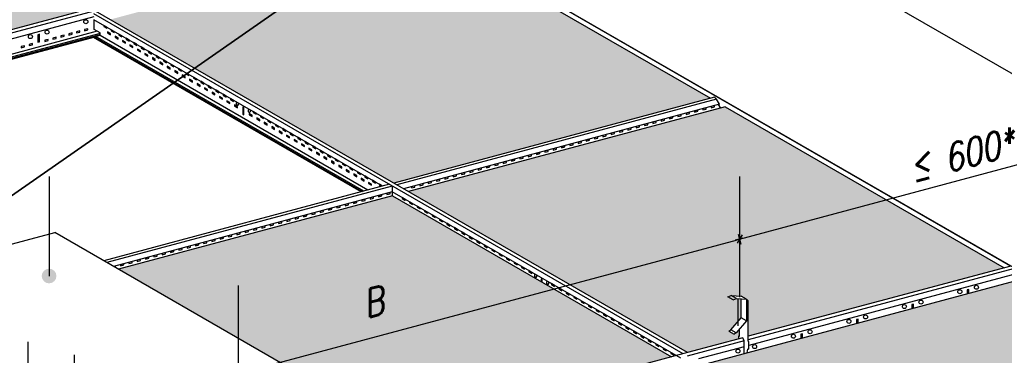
# Model space of a CAD drawing. Header units: millimetres. Extents: x -94648 to 68781, y -29623 to 11990.
# Tile 176 of 181: x 32053 to 32396, y -15122 to -15005. Entities that reach past the tile are written whole.
import ezdxf

# ---------------------------------------------------------------- set-up
doc = ezdxf.new("R2010")
doc.units = ezdxf.units.MM
doc.linetypes.add('BUD', pattern=[0])
for name, color, linetype in [('Dimensions', 1, 'Continuous'), ('Hangers', 6, 'Continuous'), ('HATCH', 204, 'Continuous'), ('Lamps', 103, 'Continuous'), ('Profiles', 200, 'Continuous'), ('Tiles', 7, 'Continuous'), ('Trulok', 151, 'Continuous'), ('Wall', 2, 'Continuous')]:
    doc.layers.add(name, color=color, linetype=linetype)
doc.layers.add('K2', color=35, linetype='Continuous', lineweight=35)
doc.styles.add('wymiarowanie', font='simplex.shx', dxfattribs={"width": 0.8, "oblique": 15})
doc.dimstyles.new('Wymiar-100x4', dxfattribs={"dimscale": 2, "dimtxt": 50, "dimasz": 2, "dimexe": 5, "dimexo": 8, "dimgap": 16, "dimtad": 1, "dimdec": 3, "dimzin": 9, "dimdsep": 46, "dimtxsty": 'wymiarowanie', "dimblk1": 'MAR-STRZ', "dimblk2": 'MAR-STRZ', "dimsah": 1, "dimcen": 160, "dimse1": 1, "dimse2": 1, "dimclrd": 256, "dimclre": 256, "dimclrt": 256, "dimadec": 0, "dimazin": 0, "dimtfac": 0.01, "dimtdec": 3, "dimtix": 1, "dimtmove": 2, "dimatfit": 3, "dimldrblk": 'MAR-STRZ', "dimfxl": 5, "dimtolj": 1, "dimtzin": 0, "dimarcsym": 0})

# ---------------------------------------------------------------- blocks, each defined once
blk = doc.blocks.new('MAR-STRZ')
at = {"color": 10}
blk.add_line((1.5, 1.5), (-1.5, -1.5), dxfattribs=at)
for p, q in [((1.4, 0), (-1.4, 0)), ((0, 2.3), (0, -2.3))]:
    blk.add_line(p, q)
blk = doc.blocks.new('*D96')
at = {"layer": 'Defpoints', "color": 0, "transparency": 16777216}
for p in [(2898.8, 1901.2), (2898.8, 1901.2), (1739.7, 1590.6)]:
    blk.add_point(p, dxfattribs=at)
at = {"layer": 'Dimensions', "lineweight": -2, "transparency": 16777216}
blk.add_line((1743.6, 1591.7), (2894.9, 1900.2), dxfattribs=at)
at = {"layer": 'Dimensions', "lineweight": -2, "transparency": 16777216, "xscale": 4, "yscale": 4, "zscale": 4}
for p, rotation in [((2898.8, 1901.2), 15.00000000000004), ((1739.7, 1590.6), 195)]:
    blk.add_blockref('MAR-STRZ', p, dxfattribs=dict(at, rotation=rotation))
at = {"layer": 'Dimensions', "transparency": 16777216, "insert": (2259.7, 1791.1), "char_height": 48, "attachment_point": 5, "rotation": 15, "style": 'wymiarowanie'}
blk.add_mtext('\\A1;B', dxfattribs=at)
blk = doc.blocks.new('*D84')
at = {"layer": 'Defpoints', "color": 0, "transparency": 16777216}
for p in [(3938, 1301.2), (3938, 1301.2), (2778.9, 990.6)]:
    blk.add_point(p, dxfattribs=at)
at = {"layer": 'Dimensions', "lineweight": -2, "transparency": 16777216}
blk.add_line((2782.8, 991.7), (3934.2, 1300.2), dxfattribs=at)
at = {"layer": 'Dimensions', "lineweight": -2, "transparency": 16777216, "xscale": 4, "yscale": 4, "zscale": 4}
for p, rotation in [((3938, 1301.2), 15.00000000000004), ((2778.9, 990.6), 195)]:
    blk.add_blockref('MAR-STRZ', p, dxfattribs=dict(at, rotation=rotation))
at = {"layer": 'Dimensions', "transparency": 16777216, "insert": (3298.9, 1191.1), "char_height": 48, "attachment_point": 5, "rotation": 15, "style": 'wymiarowanie'}
blk.add_mtext('\\A1;B', dxfattribs=at)
blk = doc.blocks.new('*D85')
at = {"layer": 'Defpoints', "color": 0, "transparency": 16777216}
for p in [(4437.6, 1435.1), (4441.3, 1421), (3938, 1301.2)]:
    blk.add_point(p, dxfattribs=at)
at = {"layer": 'Dimensions', "lineweight": -2, "transparency": 16777216}
for p, q in [((3938, 1301.2), (4437.6, 1435.1)), ((4441.4, 1436.1), (4445.3, 1437.1)), ((3934.2, 1300.2), (3930.3, 1299.1))]:
    blk.add_line(p, q, dxfattribs=at)
at = {"layer": 'Dimensions', "lineweight": -2, "transparency": 16777216, "xscale": 4, "yscale": 4, "zscale": 4}
for p, rotation in [((4437.6, 1435.1), 194.9999999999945), ((3938, 1301.2), 14.99999999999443)]:
    blk.add_blockref('MAR-STRZ', p, dxfattribs=dict(at, rotation=rotation))
at = {"layer": 'Dimensions', "transparency": 16777216, "insert": (4324.1, 1448.1), "char_height": 48, "attachment_point": 5, "rotation": 15, "style": 'wymiarowanie'}
blk.add_mtext('\\A1;≤ 600*', dxfattribs=at)
blk = doc.blocks.new('A$C2C6327D5')
at = {"layer": 'Hangers', "ltscale": 100}
h = blk.add_hatch(color=256, dxfattribs=at)
edge = h.paths.add_edge_path()
edge.add_arc((2735.2816, 1236.8803), 12.8, -180, 180, ccw=False)
at = {"layer": 'HATCH'}
for points in [[(2780.0906, 1695.9634), (2294.1912, 1976.4975), (1742.4365, 1828.6553), (2228.3359, 1548.1212)], [(3393.362, 1831.789), (2841.6073, 1683.9467), (3335.5557, 1398.7655), (3887.3104, 1546.6077)], [(3952.8775, 1131.7497), (3952.8775, 1193.7634), (3949.8303, 1195.5227), (3949.8303, 1196.401), (3940.6845, 1201.6813), (3923.2015, 1203.0302), (3932.3472, 1197.7499), (3940.6845, 1197.1066), (3940.6845, 1164.0739), (3922.7619, 1142.9319), (3919.061, 1140.7951), (3928.2067, 1135.5148), (3931.9077, 1137.6516), (3937.9549, 1144.7851), (3937.9549, 1131.8421), (3936.7042, 1132.5642), (3936.7042, 1127.4161), (3847.1219, 1103.4126), (3361.2225, 1383.9467), (3912.9772, 1531.789), (4398.8766, 1251.2548)], [(3333.4217, 1376.4975), (2856.308, 1248.6553), (3247.5664, 1022.7622), (3267.5664, 988.1212), (3267.5664, 948.1212), (3819.3211, 1095.9634)], [(4926.5409, 946.6077), (4432.5924, 1231.789), (3880.8377, 1083.9467), (4374.7862, 798.7655)]]:
    blk.add_hatch(color=256, dxfattribs=at).paths.add_polyline_path(points)
at = {"layer": 'Hangers', "ltscale": 100}
for p, q in [((2735.2816, 1410.3101), (2735.2816, 1236.8803)), ((3064.3713, 1220.3101), (3064.3713, 1046.8803)), ((3926.808, 1195.5554), (3917.6622, 1200.8357)), ((3932.3472, 1197.7499), (3923.2015, 1203.0302)), ((3949.8303, 1196.401), (3940.6845, 1201.6813)), ((3935.2661, 1150.1259), (3935.2661, 1197.5247)), ((3949.8303, 1158.7936), (3940.6845, 1164.0739)), ((3936.7042, 1127.4161), (3936.7042, 1132.5642)), ((3936.7042, 1132.5642), (3937.9549, 1131.8421)), ((3937.9549, 1131.8421), (3937.9549, 1144.7851)), ((2698.0009, 1122.1415), (2698.0009, 948.7116))]:
    blk.add_line(p, q, dxfattribs=at)
at = {"layer": 'Hangers'}
for p, q in [((3938.0384, 1410.3452), (3938.0384, 1199.7235)), ((3919.061, 1140.7951), (3928.2067, 1135.5148)), ((3931.9077, 1137.6516), (3922.7619, 1142.9319)), ((3946.0069, 1123.7126), (3943.4089, 1129.2126)), ((3946.0069, 1109.4153), (3946.0069, 1123.7126)), ((3946.0069, 1101.4088), (3946.0069, 1123.7126)), ((2778.9274, 1099.7623), (2778.9274, 889.1406))]:
    blk.add_line(p, q, dxfattribs=at)
at = {"layer": 'Hangers', "ltscale": 100, "flags": 128}
for points in [[(3917.6622, 1200.8357), (3923.2015, 1203.0302), (3940.6845, 1201.6813)], [(3919.061, 1140.7951), (3922.7619, 1142.9319), (3940.6845, 1164.0739), (3940.6845, 1197.1066)], [(3926.808, 1195.5554), (3932.3472, 1197.7499), (3949.8303, 1196.401), (3949.8303, 1158.7936), (3931.9077, 1137.6516), (3928.2067, 1135.5148)], [(3950.8682, 1102.7113), (3952.451, 1110.2254), (3953.858, 1109.4131), (3953.858, 1122.6605), (3952.8775, 1123.2266), (3952.8775, 1193.7634), (3949.8303, 1195.5227)]]:
    blk.add_lwpolyline(points, dxfattribs=at)
at = {"layer": 'Lamps'}
for p in [(2185.7162, 1162.8297), (3247.5664, 1022.7622)]:
    blk.add_line(p, (2745.2717, 1312.7622), dxfattribs=at)
at = {"layer": 'Profiles'}
for p, q in [((5569.3965, 584.9456), (2875.4792, 2140.2794)), ((4409.6213, 1254.1338), (3371.6218, 1853.4231))]:
    blk.add_line(p, q, dxfattribs=at)
at = {"layer": 'Tiles'}
for p, q in [((3393.362, 1831.789), (3887.3104, 1546.6077)), ((3912.9772, 1531.789), (3361.2225, 1383.9467)), ((3912.9772, 1531.789), (4398.8766, 1251.2548)), ((3333.4217, 1376.4975), (2856.308, 1248.6553)), ((3333.4217, 1376.4975), (3819.3211, 1095.9634)), ((4432.5924, 1231.789), (3880.8377, 1083.9467))]:
    blk.add_line(p, q, dxfattribs=at)
at = {"layer": 'Trulok'}
for p, q in [((2904.1784, 1729.2126), (1754.536, 1421.1669)), ((2906.7764, 1723.7126), (1754.536, 1414.9707)), ((3847.1219, 1103.4126), (2816.4045, 1698.4975)), ((2813.5068, 1688.7211), (2247.4962, 1537.059)), ((3839.4921, 1101.3682), (2813.5068, 1693.7211)), ((3316.0957, 1393.5512), (2813.5068, 1683.7211)), ((2813.8065, 1666.4975), (2813.8065, 1683.548)), ((2813.8065, 1666.4975), (2813.8065, 1683.548)), ((2824.1988, 1660.4975), (2813.8065, 1666.4975)), ((2819.13, 1663.424), (2279.2055, 1518.7516)), ((2824.1988, 1659.6937), (2285.2252, 1515.2761)), ((2824.1988, 1657.4975), (2287.8232, 1513.7761)), ((2812.6077, 1652.8917), (2289.5978, 1512.7516)), ((2718.6628, 1658.3603), (2715.765, 1657.5838)), ((2715.765, 1657.5838), (2715.765, 1644.5838)), ((2718.6628, 1645.3603), (2718.6628, 1658.3603)), ((2812.6077, 1654.3917), (2815.5054, 1655.1682)), ((2812.6077, 1654.3917), (3280.7846, 1384.0896)), ((2812.6077, 1652.8917), (2812.6077, 1654.3917)), ((3279.0101, 1383.6141), (2812.6077, 1652.8917)), ((3283.6824, 1384.8661), (2815.5054, 1655.1682)), ((2824.1988, 1655.9975), (2817.28, 1654.1436)), ((2824.1988, 1655.9975), (2824.1988, 1660.4975)), ((3290.6012, 1386.72), (2824.1988, 1655.9975)), ((2715.765, 1644.5838), (2718.6628, 1645.3603)), ((3894.4371, 1548.5173), (3335.5557, 1398.7655)), ((3897.6846, 1544.9952), (3340.7518, 1395.7655)), ((3897.6846, 1544.9952), (3894.4371, 1548.5173)), ((3902.956, 1536.4076), (3897.6846, 1544.9952)), ((3902.956, 1536.4076), (3352.582, 1388.9353)), ((3905.3337, 1529.7409), (3901.4835, 1536.0131)), ((3327.9259, 1396.7211), (2830.6412, 1263.474)), ((3333.122, 1393.7211), (2835.8374, 1260.474)), ((3316.0957, 1393.5512), (3308.0467, 1398.1983)), ((3333.122, 1393.7211), (3333.122, 1383.7211)), ((3333.122, 1383.7211), (2847.6675, 1253.6439)), ((3835.711, 1093.5512), (3333.122, 1383.7211)), ((3333.4217, 1376.4975), (3333.4217, 1383.548)), ((4410.0829, 1254.2575), (3952.8775, 1131.7497)), ((4414.6642, 1249.2889), (3952.8775, 1125.5536)), ((4419.9356, 1240.7014), (3953.858, 1115.8163)), ((4337.4487, 1213.6517), (4334.551, 1212.8752)), ((4334.551, 1212.8752), (4334.551, 1205.5188)), ((4337.4487, 1206.2953), (4337.4487, 1213.6517)), ((4240.8562, 1187.7698), (4237.9584, 1186.9933)), ((4237.9584, 1186.9933), (4237.9584, 1179.6369)), ((4240.8562, 1180.4134), (4240.8562, 1187.7698)), ((4144.2636, 1161.8879), (4141.3658, 1161.1114)), ((4141.3658, 1161.1114), (4141.3658, 1153.755)), ((4144.2636, 1154.5315), (4144.2636, 1161.8879)), ((4047.671, 1136.006), (4044.7732, 1135.2295)), ((4044.7732, 1135.2295), (4044.7732, 1127.8731)), ((4047.671, 1128.6496), (4047.671, 1136.006)), ((3946.0069, 1123.7126), (3846.8222, 1097.1361)), ((3943.4089, 1129.2126), (3847.1219, 1103.4126)), ((3847.1219, 1103.4126), (2793.7665, 821.1669)), ((3946.0069, 1113.7126), (3866.2821, 1092.3504))]:
    blk.add_line(p, q, dxfattribs=at)
for points in [[(2789.1064, 1664.2356), (2783.3108, 1662.6827), (2783.3108, 1660.6827), (2789.1064, 1662.2356), (2789.1064, 1664.2356)], [(2802.9053, 1667.933), (2797.1097, 1666.3801), (2797.1097, 1664.3801), (2802.9053, 1665.933), (2802.9053, 1667.933)], [(2835.8901, 1668.7475), (2835.8901, 1670.7475), (2830.694, 1673.7475), (2830.694, 1671.7475), (2835.8901, 1668.7475)], [(2848.8805, 1661.2475), (2848.8805, 1663.2475), (2843.6843, 1666.2475), (2843.6843, 1664.2475), (2848.8805, 1661.2475)], [(2733.9106, 1649.4459), (2728.115, 1647.893), (2728.115, 1645.893), (2733.9106, 1647.4459), (2733.9106, 1649.4459)], [(2747.7095, 1653.1433), (2741.914, 1651.5904), (2741.914, 1649.5904), (2747.7095, 1651.1433), (2747.7095, 1653.1433)], [(2761.5085, 1656.8407), (2755.7129, 1655.2878), (2755.7129, 1653.2878), (2761.5085, 1654.8407), (2761.5085, 1656.8407)], [(2775.3074, 1660.5382), (2769.5119, 1658.9852), (2769.5119, 1656.9852), (2775.3074, 1658.5382), (2775.3074, 1660.5382)], [(2842.3853, 1657.4975), (2842.3853, 1659.4975), (2837.1891, 1662.4975), (2837.1891, 1660.4975), (2842.3853, 1657.4975)], [(2855.3757, 1649.9975), (2855.3757, 1651.9975), (2850.1795, 1654.9975), (2850.1795, 1652.9975), (2855.3757, 1649.9975)], [(2861.8709, 1653.7475), (2861.8709, 1655.7475), (2856.6747, 1658.7475), (2856.6747, 1656.7475), (2861.8709, 1653.7475)], [(2868.3661, 1642.4975), (2868.3661, 1644.4975), (2863.1699, 1647.4975), (2863.1699, 1645.4975), (2868.3661, 1642.4975)], [(2874.8613, 1646.2475), (2874.8613, 1648.2475), (2869.6651, 1651.2475), (2869.6651, 1649.2475), (2874.8613, 1646.2475)], [(2692.5138, 1638.3537), (2686.7182, 1636.8008), (2686.7182, 1634.8008), (2692.5138, 1636.3537), (2692.5138, 1638.3537)], [(2706.3127, 1642.0511), (2700.5172, 1640.4982), (2700.5172, 1638.4982), (2706.3127, 1640.0511), (2706.3127, 1642.0511)], [(2881.3564, 1634.9975), (2881.3564, 1636.9975), (2876.1603, 1639.9975), (2876.1603, 1637.9975), (2881.3564, 1634.9975)], [(2887.8516, 1638.7475), (2887.8516, 1640.7475), (2882.6555, 1643.7475), (2882.6555, 1641.7475), (2887.8516, 1638.7475)], [(2894.3468, 1627.4975), (2894.3468, 1629.4975), (2889.1507, 1632.4975), (2889.1507, 1630.4975), (2894.3468, 1627.4975)], [(2900.842, 1631.2475), (2900.842, 1633.2475), (2895.6459, 1636.2475), (2895.6459, 1634.2475), (2900.842, 1631.2475)], [(2907.3372, 1619.9975), (2907.3372, 1621.9975), (2902.1411, 1624.9975), (2902.1411, 1622.9975), (2907.3372, 1619.9975)], [(2913.8324, 1623.7475), (2913.8324, 1625.7475), (2908.6362, 1628.7475), (2908.6362, 1626.7475), (2913.8324, 1623.7475)], [(2920.3276, 1612.4975), (2920.3276, 1614.4975), (2915.1314, 1617.4975), (2915.1314, 1615.4975), (2920.3276, 1612.4975)], [(2926.8228, 1616.2475), (2926.8228, 1618.2475), (2921.6266, 1621.2475), (2921.6266, 1619.2475), (2926.8228, 1616.2475)], [(2939.8132, 1608.7475), (2939.8132, 1610.7475), (2934.617, 1613.7475), (2934.617, 1611.7475), (2939.8132, 1608.7475)], [(2933.318, 1604.9975), (2933.318, 1606.9975), (2928.1218, 1609.9975), (2928.1218, 1607.9975), (2933.318, 1604.9975)], [(2946.3084, 1597.4975), (2946.3084, 1599.4975), (2941.1122, 1602.4975), (2941.1122, 1600.4975), (2946.3084, 1597.4975)], [(2952.8035, 1601.2475), (2952.8035, 1603.2475), (2947.6074, 1606.2475), (2947.6074, 1604.2475), (2952.8035, 1601.2475)], [(2959.2987, 1589.9975), (2959.2987, 1591.9975), (2954.1026, 1594.9975), (2954.1026, 1592.9975), (2959.2987, 1589.9975)], [(2965.7939, 1593.7475), (2965.7939, 1595.7475), (2960.5978, 1598.7475), (2960.5978, 1596.7475), (2965.7939, 1593.7475)], [(2972.2891, 1582.4975), (2972.2891, 1584.4975), (2967.093, 1587.4975), (2967.093, 1585.4975), (2972.2891, 1582.4975)], [(2978.7843, 1586.2475), (2978.7843, 1588.2475), (2973.5882, 1591.2475), (2973.5882, 1589.2475), (2978.7843, 1586.2475)], [(2985.2795, 1574.9975), (2985.2795, 1576.9975), (2980.0833, 1579.9975), (2980.0833, 1577.9975), (2985.2795, 1574.9975)], [(2991.7747, 1578.7475), (2991.7747, 1580.7475), (2986.5785, 1583.7475), (2986.5785, 1581.7475), (2991.7747, 1578.7475)], [(2998.2699, 1567.4975), (2998.2699, 1569.4975), (2993.0737, 1572.4975), (2993.0737, 1570.4975), (2998.2699, 1567.4975)], [(3004.7651, 1571.2475), (3004.7651, 1573.2475), (2999.5689, 1576.2475), (2999.5689, 1574.2475), (3004.7651, 1571.2475)], [(3011.2603, 1559.9975), (3011.2603, 1561.9975), (3006.0641, 1564.9975), (3006.0641, 1562.9975), (3011.2603, 1559.9975)], [(3017.7554, 1563.7475), (3017.7554, 1565.7475), (3012.5593, 1568.7475), (3012.5593, 1566.7475), (3017.7554, 1563.7475)], [(3030.7458, 1556.2475), (3030.7458, 1558.2475), (3025.5497, 1561.2475), (3025.5497, 1559.2475), (3030.7458, 1556.2475)], [(3024.2506, 1552.4975), (3024.2506, 1554.4975), (3019.0545, 1557.4975), (3019.0545, 1555.4975), (3024.2506, 1552.4975)], [(3037.241, 1544.9975), (3037.241, 1546.9975), (3032.0449, 1549.9975), (3032.0449, 1547.9975), (3037.241, 1544.9975)], [(3043.7362, 1548.7475), (3043.7362, 1550.7475), (3038.5401, 1553.7475), (3038.5401, 1551.7475), (3043.7362, 1548.7475)], [(3056.7266, 1541.2475), (3056.7266, 1543.2475), (3051.5304, 1546.2475), (3051.5304, 1544.2475), (3056.7266, 1541.2475)], [(3050.2314, 1537.4975), (3050.2314, 1539.4975), (3045.0352, 1542.4975), (3045.0352, 1540.4975), (3050.2314, 1537.4975)], [(3063.2218, 1529.9975), (3063.2218, 1531.9975), (3058.0256, 1534.9975), (3058.0256, 1532.9975), (3063.2218, 1529.9975)], [(3074.4801, 1517.9975), (3074.4801, 1530.9975), (3072.7481, 1531.9975), (3072.7481, 1518.9975), (3074.4801, 1517.9975)], [(3879.6528, 1529.8597), (3873.8572, 1528.3068), (3873.8572, 1526.3068), (3879.6528, 1527.8597), (3879.6528, 1529.8597)], [(3894.1416, 1533.742), (3888.3461, 1532.1891), (3888.3461, 1530.1891), (3894.1416, 1531.742), (3894.1416, 1533.742)], [(3089.2025, 1514.9975), (3089.2025, 1516.9975), (3084.0064, 1519.9975), (3084.0064, 1517.9975), (3089.2025, 1514.9975)], [(3095.6977, 1518.7475), (3095.6977, 1520.7475), (3090.5016, 1523.7475), (3090.5016, 1521.7475), (3095.6977, 1518.7475)], [(3102.1929, 1507.4975), (3102.1929, 1509.4975), (3096.9968, 1512.4975), (3096.9968, 1510.4975), (3102.1929, 1507.4975)], [(3108.6881, 1511.2475), (3108.6881, 1513.2475), (3103.492, 1516.2475), (3103.492, 1514.2475), (3108.6881, 1511.2475)], [(3807.2083, 1510.4483), (3801.4128, 1508.8954), (3801.4128, 1506.8954), (3807.2083, 1508.4483), (3807.2083, 1510.4483)], [(3821.6972, 1514.3306), (3815.9017, 1512.7776), (3815.9017, 1510.7776), (3821.6972, 1512.3306), (3821.6972, 1514.3306)], [(3836.1861, 1518.2128), (3830.3905, 1516.6599), (3830.3905, 1514.6599), (3836.1861, 1516.2128), (3836.1861, 1518.2128)], [(3850.675, 1522.0951), (3844.8794, 1520.5422), (3844.8794, 1518.5422), (3850.675, 1520.0951), (3850.675, 1522.0951)], [(3865.1639, 1525.9774), (3859.3683, 1524.4245), (3859.3683, 1522.4245), (3865.1639, 1523.9774), (3865.1639, 1525.9774)], [(3115.1833, 1499.9975), (3115.1833, 1501.9975), (3109.9872, 1504.9975), (3109.9872, 1502.9975), (3115.1833, 1499.9975)], [(3121.6785, 1503.7475), (3121.6785, 1505.7475), (3116.4823, 1508.7475), (3116.4823, 1506.7475), (3121.6785, 1503.7475)], [(3128.1737, 1492.4975), (3128.1737, 1494.4975), (3122.9775, 1497.4975), (3122.9775, 1495.4975), (3128.1737, 1492.4975)], [(3134.6689, 1496.2475), (3134.6689, 1498.2475), (3129.4727, 1501.2475), (3129.4727, 1499.2475), (3134.6689, 1496.2475)], [(3147.6593, 1488.7475), (3147.6593, 1490.7475), (3142.4631, 1493.7475), (3142.4631, 1491.7475), (3147.6593, 1488.7475)], [(3749.2528, 1494.9191), (3743.4572, 1493.3662), (3743.4572, 1491.3662), (3749.2528, 1492.9191), (3749.2528, 1494.9191)], [(3763.7417, 1498.8014), (3757.9461, 1497.2485), (3757.9461, 1495.2485), (3763.7417, 1496.8014), (3763.7417, 1498.8014)], [(3778.2305, 1502.6837), (3772.435, 1501.1308), (3772.435, 1499.1308), (3778.2305, 1500.6837), (3778.2305, 1502.6837)], [(3792.7194, 1506.566), (3786.9239, 1505.0131), (3786.9239, 1503.0131), (3792.7194, 1504.566), (3792.7194, 1506.566)], [(3141.1641, 1484.9975), (3141.1641, 1486.9975), (3135.9679, 1489.9975), (3135.9679, 1487.9975), (3141.1641, 1484.9975)], [(3154.1544, 1477.4975), (3154.1544, 1479.4975), (3148.9583, 1482.4975), (3148.9583, 1480.4975), (3154.1544, 1477.4975)], [(3160.6496, 1481.2475), (3160.6496, 1483.2475), (3155.4535, 1486.2475), (3155.4535, 1484.2475), (3160.6496, 1481.2475)], [(3167.1448, 1469.9975), (3167.1448, 1471.9975), (3161.9487, 1474.9975), (3161.9487, 1472.9975), (3167.1448, 1469.9975)], [(3173.64, 1473.7475), (3173.64, 1475.7475), (3168.4439, 1478.7475), (3168.4439, 1476.7475), (3173.64, 1473.7475)], [(3676.8083, 1475.5077), (3671.0128, 1473.9548), (3671.0128, 1471.9548), (3676.8083, 1473.5077), (3676.8083, 1475.5077)], [(3691.2972, 1479.39), (3685.5017, 1477.8371), (3685.5017, 1475.8371), (3691.2972, 1477.39), (3691.2972, 1479.39)], [(3705.7861, 1483.2723), (3699.9906, 1481.7194), (3699.9906, 1479.7194), (3705.7861, 1481.2723), (3705.7861, 1483.2723)], [(3720.275, 1487.1546), (3714.4794, 1485.6016), (3714.4794, 1483.6016), (3720.275, 1485.1546), (3720.275, 1487.1546)], [(3734.7639, 1491.0368), (3728.9683, 1489.4839), (3728.9683, 1487.4839), (3734.7639, 1489.0368), (3734.7639, 1491.0368)], [(3180.1352, 1462.4975), (3180.1352, 1464.4975), (3174.9391, 1467.4975), (3174.9391, 1465.4975), (3180.1352, 1462.4975)], [(3186.6304, 1466.2475), (3186.6304, 1468.2475), (3181.4342, 1471.2475), (3181.4342, 1469.2475), (3186.6304, 1466.2475)], [(3193.1256, 1454.9975), (3193.1256, 1456.9975), (3187.9294, 1459.9975), (3187.9294, 1457.9975), (3193.1256, 1454.9975)], [(3199.6208, 1458.7475), (3199.6208, 1460.7475), (3194.4246, 1463.7475), (3194.4246, 1461.7475), (3199.6208, 1458.7475)], [(3618.8528, 1459.9786), (3613.0572, 1458.4256), (3613.0572, 1456.4256), (3618.8528, 1457.9786), (3618.8528, 1459.9786)], [(3633.3417, 1463.8608), (3627.5461, 1462.3079), (3627.5461, 1460.3079), (3633.3417, 1461.8608), (3633.3417, 1463.8608)], [(3647.8306, 1467.7431), (3642.035, 1466.1902), (3642.035, 1464.1902), (3647.8306, 1465.7431), (3647.8306, 1467.7431)], [(3662.3194, 1471.6254), (3656.5239, 1470.0725), (3656.5239, 1468.0725), (3662.3194, 1469.6254), (3662.3194, 1471.6254)], [(3206.116, 1447.4975), (3206.116, 1449.4975), (3200.9198, 1452.4975), (3200.9198, 1450.4975), (3206.116, 1447.4975)], [(3212.6112, 1451.2475), (3212.6112, 1453.2475), (3207.415, 1456.2475), (3207.415, 1454.2475), (3212.6112, 1451.2475)], [(3219.1064, 1439.9975), (3219.1064, 1441.9975), (3213.9102, 1444.9975), (3213.9102, 1442.9975), (3219.1064, 1439.9975)], [(3225.6015, 1443.7475), (3225.6015, 1445.7475), (3220.4054, 1448.7475), (3220.4054, 1446.7475), (3225.6015, 1443.7475)], [(3238.5919, 1436.2475), (3238.5919, 1438.2475), (3233.3958, 1441.2475), (3233.3958, 1439.2475), (3238.5919, 1436.2475)], [(3546.4084, 1440.5671), (3540.6128, 1439.0142), (3540.6128, 1437.0142), (3546.4084, 1438.5671), (3546.4084, 1440.5671)], [(3560.8972, 1444.4494), (3555.1017, 1442.8965), (3555.1017, 1440.8965), (3560.8972, 1442.4494), (3560.8972, 1444.4494)], [(3575.3861, 1448.3317), (3569.5906, 1446.7788), (3569.5906, 1444.7788), (3575.3861, 1446.3317), (3575.3861, 1448.3317)], [(3589.875, 1452.214), (3584.0795, 1450.6611), (3584.0795, 1448.6611), (3589.875, 1450.214), (3589.875, 1452.214)], [(3604.3639, 1456.0963), (3598.5683, 1454.5434), (3598.5683, 1452.5434), (3604.3639, 1454.0963), (3604.3639, 1456.0963)], [(3232.0967, 1432.4975), (3232.0967, 1434.4975), (3226.9006, 1437.4975), (3226.9006, 1435.4975), (3232.0967, 1432.4975)], [(3245.0871, 1424.9975), (3245.0871, 1426.9975), (3239.891, 1429.9975), (3239.891, 1427.9975), (3245.0871, 1424.9975)], [(3251.5823, 1428.7475), (3251.5823, 1430.7475), (3246.3862, 1433.7475), (3246.3862, 1431.7475), (3251.5823, 1428.7475)], [(3264.5727, 1421.2475), (3264.5727, 1423.2475), (3259.3765, 1426.2475), (3259.3765, 1424.2475), (3264.5727, 1421.2475)], [(3488.4528, 1425.038), (3482.6572, 1423.4851), (3482.6572, 1421.4851), (3488.4528, 1423.038), (3488.4528, 1425.038)], [(3502.9417, 1428.9203), (3497.1461, 1427.3674), (3497.1461, 1425.3674), (3502.9417, 1426.9203), (3502.9417, 1428.9203)], [(3517.4306, 1432.8026), (3511.635, 1431.2496), (3511.635, 1429.2496), (3517.4306, 1430.8026), (3517.4306, 1432.8026)], [(3531.9195, 1436.6848), (3526.1239, 1435.1319), (3526.1239, 1433.1319), (3531.9195, 1434.6848), (3531.9195, 1436.6848)], [(3258.0775, 1417.4975), (3258.0775, 1419.4975), (3252.8813, 1422.4975), (3252.8813, 1420.4975), (3258.0775, 1417.4975)], [(3271.0679, 1409.9975), (3271.0679, 1411.9975), (3265.8717, 1414.9975), (3265.8717, 1412.9975), (3271.0679, 1409.9975)], [(3277.5631, 1413.7475), (3277.5631, 1415.7475), (3272.3669, 1418.7475), (3272.3669, 1416.7475), (3277.5631, 1413.7475)], [(3284.0583, 1402.4975), (3284.0583, 1404.4975), (3278.8621, 1407.4975), (3278.8621, 1405.4975), (3284.0583, 1402.4975)], [(3290.5534, 1406.2475), (3290.5534, 1408.2475), (3285.3573, 1411.2475), (3285.3573, 1409.2475), (3290.5534, 1406.2475)], [(3430.4973, 1409.5088), (3424.7017, 1407.9559), (3424.7017, 1405.9559), (3430.4973, 1407.5088), (3430.4973, 1409.5088)], [(3444.9861, 1413.3911), (3439.1906, 1411.8382), (3439.1906, 1409.8382), (3444.9861, 1411.3911), (3444.9861, 1413.3911)], [(3459.475, 1417.2734), (3453.6795, 1415.7205), (3453.6795, 1413.7205), (3459.475, 1415.2734), (3459.475, 1417.2734)], [(3473.9639, 1421.1557), (3468.1684, 1419.6028), (3468.1684, 1417.6028), (3473.9639, 1419.1557), (3473.9639, 1421.1557)], [(3297.0486, 1394.9975), (3297.0486, 1396.9975), (3291.8525, 1399.9975), (3291.8525, 1397.9975), (3297.0486, 1394.9975)], [(3303.5438, 1398.7475), (3303.5438, 1400.7475), (3298.3477, 1403.7475), (3298.3477, 1401.7475), (3303.5438, 1398.7475)], [(3315.729, 1393.4529), (3315.729, 1393.7124), (3310.5328, 1396.7124), (3310.5328, 1394.7124), (3313.6699, 1392.9012)], [(3372.5417, 1393.9797), (3366.7461, 1392.4268), (3366.7461, 1390.4268), (3372.5417, 1391.9797), (3372.5417, 1393.9797)], [(3387.0306, 1397.862), (3381.235, 1396.3091), (3381.235, 1394.3091), (3387.0306, 1395.862), (3387.0306, 1397.862)], [(3401.5195, 1401.7443), (3395.7239, 1400.1914), (3395.7239, 1398.1914), (3401.5195, 1399.7443), (3401.5195, 1401.7443)], [(3416.0084, 1405.6266), (3410.2128, 1404.0736), (3410.2128, 1402.0736), (3416.0084, 1403.6266), (3416.0084, 1405.6266)], [(3300.0973, 1374.5683), (3294.3017, 1373.0154), (3294.3017, 1371.0154), (3300.0973, 1372.5683), (3300.0973, 1374.5683)], [(3314.5862, 1378.4506), (3308.7906, 1376.8976), (3308.7906, 1374.8976), (3314.5862, 1376.4506), (3314.5862, 1378.4506)], [(3329.075, 1382.3328), (3323.2795, 1380.7799), (3323.2795, 1378.7799), (3329.075, 1380.3328), (3329.075, 1382.3328)], [(3355.5054, 1368.7475), (3355.5054, 1370.7475), (3350.3092, 1373.7475), (3350.3092, 1371.7475), (3355.5054, 1368.7475)], [(3227.6528, 1355.1568), (3221.8573, 1353.6039), (3221.8573, 1351.6039), (3227.6528, 1353.1568), (3227.6528, 1355.1568)], [(3242.1417, 1359.0391), (3236.3462, 1357.4862), (3236.3462, 1355.4862), (3242.1417, 1357.0391), (3242.1417, 1359.0391)], [(3256.6306, 1362.9214), (3250.835, 1361.3685), (3250.835, 1359.3685), (3256.6306, 1360.9214), (3256.6306, 1362.9214)], [(3271.1195, 1366.8037), (3265.3239, 1365.2508), (3265.3239, 1363.2508), (3271.1195, 1364.8037), (3271.1195, 1366.8037)], [(3285.6084, 1370.686), (3279.8128, 1369.1331), (3279.8128, 1367.1331), (3285.6084, 1368.686), (3285.6084, 1370.686)], [(3368.4957, 1361.2475), (3368.4957, 1363.2475), (3363.2996, 1366.2475), (3363.2996, 1364.2475), (3368.4957, 1361.2475)], [(3381.4861, 1353.7475), (3381.4861, 1355.7475), (3376.29, 1358.7475), (3376.29, 1356.7475), (3381.4861, 1353.7475)], [(3169.6973, 1339.6277), (3163.9017, 1338.0748), (3163.9017, 1336.0748), (3169.6973, 1337.6277), (3169.6973, 1339.6277)], [(3184.1862, 1343.51), (3178.3906, 1341.9571), (3178.3906, 1339.9571), (3184.1862, 1341.51), (3184.1862, 1343.51)], [(3198.6751, 1347.3923), (3192.8795, 1345.8394), (3192.8795, 1343.8394), (3198.6751, 1345.3923), (3198.6751, 1347.3923)], [(3213.1639, 1351.2746), (3207.3684, 1349.7216), (3207.3684, 1347.7216), (3213.1639, 1349.2746), (3213.1639, 1351.2746)], [(3394.4765, 1346.2475), (3394.4765, 1348.2475), (3389.2803, 1351.2475), (3389.2803, 1349.2475), (3394.4765, 1346.2475)], [(3407.4669, 1338.7475), (3407.4669, 1340.7475), (3402.2707, 1343.7475), (3402.2707, 1341.7475), (3407.4669, 1338.7475)], [(3111.7417, 1324.0986), (3105.9462, 1322.5456), (3105.9462, 1320.5456), (3111.7417, 1322.0986), (3111.7417, 1324.0986)], [(3126.2306, 1327.9808), (3120.4351, 1326.4279), (3120.4351, 1324.4279), (3126.2306, 1325.9808), (3126.2306, 1327.9808)], [(3140.7195, 1331.8631), (3134.9239, 1330.3102), (3134.9239, 1328.3102), (3140.7195, 1329.8631), (3140.7195, 1331.8631)], [(3155.2084, 1335.7454), (3149.4128, 1334.1925), (3149.4128, 1332.1925), (3155.2084, 1333.7454), (3155.2084, 1335.7454)], [(3420.4573, 1331.2475), (3420.4573, 1333.2475), (3415.2611, 1336.2475), (3415.2611, 1334.2475), (3420.4573, 1331.2475)], [(3433.4476, 1323.7475), (3433.4476, 1325.7475), (3428.2515, 1328.7475), (3428.2515, 1326.7475), (3433.4476, 1323.7475)], [(3446.438, 1316.2475), (3446.438, 1318.2475), (3441.2419, 1321.2475), (3441.2419, 1319.2475), (3446.438, 1316.2475)], [(3039.2973, 1304.6871), (3033.5017, 1303.1342), (3033.5017, 1301.1342), (3039.2973, 1302.6871), (3039.2973, 1304.6871)], [(3053.7862, 1308.5694), (3047.9906, 1307.0165), (3047.9906, 1305.0165), (3053.7862, 1306.5694), (3053.7862, 1308.5694)], [(3068.2751, 1312.4517), (3062.4795, 1310.8988), (3062.4795, 1308.8988), (3068.2751, 1310.4517), (3068.2751, 1312.4517)], [(3082.764, 1316.334), (3076.9684, 1314.7811), (3076.9684, 1312.7811), (3082.764, 1314.334), (3082.764, 1316.334)], [(3097.2528, 1320.2163), (3091.4573, 1318.6634), (3091.4573, 1316.6634), (3097.2528, 1318.2163), (3097.2528, 1320.2163)], [(3459.4284, 1308.7475), (3459.4284, 1310.7475), (3454.2322, 1313.7475), (3454.2322, 1311.7475), (3459.4284, 1308.7475)], [(3472.4188, 1301.2475), (3472.4188, 1303.2475), (3467.2226, 1306.2475), (3467.2226, 1304.2475), (3472.4188, 1301.2475)], [(2981.3417, 1289.158), (2975.5462, 1287.6051), (2975.5462, 1285.6051), (2981.3417, 1287.158), (2981.3417, 1289.158)], [(2995.8306, 1293.0403), (2990.0351, 1291.4874), (2990.0351, 1289.4874), (2995.8306, 1291.0403), (2995.8306, 1293.0403)], [(3010.3195, 1296.9226), (3004.524, 1295.3696), (3004.524, 1293.3696), (3010.3195, 1294.9226), (3010.3195, 1296.9226)], [(3024.8084, 1300.8048), (3019.0128, 1299.2519), (3019.0128, 1297.2519), (3024.8084, 1298.8048), (3024.8084, 1300.8048)], [(3485.4092, 1293.7475), (3485.4092, 1295.7475), (3480.213, 1298.7475), (3480.213, 1296.7475), (3485.4092, 1293.7475)], [(3498.3995, 1286.2475), (3498.3995, 1288.2475), (3493.2034, 1291.2475), (3493.2034, 1289.2475), (3498.3995, 1286.2475)], [(2908.8973, 1269.7466), (2903.1017, 1268.1936), (2903.1017, 1266.1936), (2908.8973, 1267.7466), (2908.8973, 1269.7466)], [(2923.3862, 1273.6288), (2917.5906, 1272.0759), (2917.5906, 1270.0759), (2923.3862, 1271.6288), (2923.3862, 1273.6288)], [(2937.8751, 1277.5111), (2932.0795, 1275.9582), (2932.0795, 1273.9582), (2937.8751, 1275.5111), (2937.8751, 1277.5111)], [(2952.364, 1281.3934), (2946.5684, 1279.8405), (2946.5684, 1277.8405), (2952.364, 1279.3934), (2952.364, 1281.3934)], [(2966.8529, 1285.2757), (2961.0573, 1283.7228), (2961.0573, 1281.7228), (2966.8529, 1283.2757), (2966.8529, 1285.2757)], [(3511.3899, 1278.7475), (3511.3899, 1280.7475), (3506.1938, 1283.7475), (3506.1938, 1281.7475), (3511.3899, 1278.7475)], [(3524.3803, 1271.2475), (3524.3803, 1273.2475), (3519.1842, 1276.2475), (3519.1842, 1274.2475), (3524.3803, 1271.2475)], [(2850.9418, 1254.2174), (2848.0269, 1253.4364)], [(2850.393, 1252.0704), (2850.9418, 1252.2174), (2850.9418, 1254.2174)], [(2865.4306, 1258.0997), (2859.6351, 1256.5468), (2859.6351, 1254.5468), (2865.4306, 1256.0997), (2865.4306, 1258.0997)], [(2879.9195, 1261.982), (2874.124, 1260.4291), (2874.124, 1258.4291), (2879.9195, 1259.982), (2879.9195, 1261.982)], [(2894.4084, 1265.8643), (2888.6129, 1264.3114), (2888.6129, 1262.3114), (2894.4084, 1263.8643), (2894.4084, 1265.8643)], [(3537.3707, 1263.7475), (3537.3707, 1265.7475), (3532.1745, 1268.7475), (3532.1745, 1266.7475), (3537.3707, 1263.7475)], [(3550.3611, 1256.2475), (3550.3611, 1258.2475), (3545.1649, 1261.2475), (3545.1649, 1259.2475), (3550.3611, 1256.2475)], [(3563.3515, 1248.7475), (3563.3515, 1250.7475), (3558.1553, 1253.7475), (3558.1553, 1251.7475), (3563.3515, 1248.7475)], [(3576.3418, 1241.2475), (3576.3418, 1243.2475), (3571.1457, 1246.2475), (3571.1457, 1244.2475), (3576.3418, 1241.2475)], [(3594.0954, 1225.9975), (3594.0954, 1230.9975), (3592.3633, 1231.9975), (3592.3633, 1226.9975)], [(3615.313, 1218.7475), (3615.313, 1220.7475), (3610.1168, 1223.7475), (3610.1168, 1221.7475), (3615.313, 1218.7475)], [(3628.3034, 1211.2475), (3628.3034, 1213.2475), (3623.1072, 1216.2475), (3623.1072, 1214.2475), (3628.3034, 1211.2475)], [(3641.2937, 1203.7475), (3641.2937, 1205.7475), (3636.0976, 1208.7475), (3636.0976, 1206.7475), (3641.2937, 1203.7475)], [(3654.2841, 1196.2475), (3654.2841, 1198.2475), (3649.088, 1201.2475), (3649.088, 1199.2475), (3654.2841, 1196.2475)], [(3667.2745, 1188.7475), (3667.2745, 1190.7475), (3662.0783, 1193.7475), (3662.0783, 1191.7475), (3667.2745, 1188.7475)], [(3680.2649, 1181.2475), (3680.2649, 1183.2475), (3675.0687, 1186.2475), (3675.0687, 1184.2475), (3680.2649, 1181.2475)], [(3693.2553, 1173.7475), (3693.2553, 1175.7475), (3688.0591, 1178.7475), (3688.0591, 1176.7475), (3693.2553, 1173.7475)], [(3706.2456, 1166.2475), (3706.2456, 1168.2475), (3701.0495, 1171.2475), (3701.0495, 1169.2475), (3706.2456, 1166.2475)], [(3719.236, 1158.7475), (3719.236, 1160.7475), (3714.0399, 1163.7475), (3714.0399, 1161.7475), (3719.236, 1158.7475)], [(3732.2264, 1151.2475), (3732.2264, 1153.2475), (3727.0303, 1156.2475), (3727.0303, 1154.2475), (3732.2264, 1151.2475)], [(3745.2168, 1143.7475), (3745.2168, 1145.7475), (3740.0206, 1148.7475), (3740.0206, 1146.7475), (3745.2168, 1143.7475)], [(3758.2072, 1136.2475), (3758.2072, 1138.2475), (3753.011, 1141.2475), (3753.011, 1139.2475), (3758.2072, 1136.2475)], [(3771.1975, 1128.7475), (3771.1975, 1130.7475), (3766.0014, 1133.7475), (3766.0014, 1131.7475), (3771.1975, 1128.7475)], [(3784.1879, 1121.2475), (3784.1879, 1123.2475), (3778.9918, 1126.2475), (3778.9918, 1124.2475), (3784.1879, 1121.2475)], [(3797.1783, 1113.7475), (3797.1783, 1115.7475), (3791.9822, 1118.7475), (3791.9822, 1116.7475), (3797.1783, 1113.7475)], [(3810.1687, 1106.2475), (3810.1687, 1108.2475), (3804.9725, 1111.2475), (3804.9725, 1109.2475), (3810.1687, 1106.2475)], [(3823.1591, 1098.7475), (3823.1591, 1100.7475), (3817.9629, 1103.7475), (3817.9629, 1101.7475), (3823.1591, 1098.7475)]]:
    blk.add_lwpolyline(points, dxfattribs=at)
for centre in [(2799.3176, 1680.1152), (2731.7028, 1661.9979), (2702.725, 1654.2333), (4350.4887, 1217.2893), (4321.511, 1209.5248), (4224.9184, 1183.6429), (4253.8962, 1191.4074), (4157.3036, 1165.5255), (4128.3258, 1157.761), (4031.7332, 1131.879), (4060.711, 1139.6436), (3964.1184, 1113.7617), (3935.1406, 1105.9971)]:
    blk.add_circle(centre, 3.5, dxfattribs=at)
for centre in [(3063.2218, 1537.4975), (3084.0064, 1525.4975), (3582.837, 1237.4975), (3603.6216, 1225.4975)]:
    blk.add_ellipse(centre, major_axis=(0, -3.5), ratio=0.619210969, start_param=3.784686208, end_param=8.095000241, dxfattribs=at)
at = {"layer": 'Wall'}
blk.add_line((5569.3965, 921.516), (2874.2962, 2477.5328), dxfattribs=at)
at = {"layer": 'Dimensions'}
for base, p1, p2, angle, text, picture, middle, dimtype in [((2898.8079, 1901.2035), (1739.6969, 1590.6206), (2898.8079, 1901.2035), 15, 'B', '*D96', (2259.6854, 1791.09), 129), ((4437.5643, 1435.051), (3938.0384, 1301.2035), (4441.316, 1421.0493), 195, '≤ 600*', '*D85', (4324.1315, 1448.1034), 128), ((3938.0384, 1301.2035), (2778.9274, 990.6206), (3938.0384, 1301.2035), 15, 'B', '*D84', (3298.9159, 1191.09), 129)]:
    dim = blk.add_linear_dim(base=base, p1=p1, p2=p2, angle=angle, text=text, dimstyle='Wymiar-100x4', dxfattribs=at)
    dim.commit()
    dim.dimension.update_dxf_attribs({"geometry": picture, "text_midpoint": middle, "dimtype": dimtype})

msp = doc.modelspace()

# ---------------------------------------------------------------- linework, layer by layer
at = {"layer": 'K2', "linetype": 'BUD'}
msp.add_lwpolyline([(31294.02561, -15592.9665), (33324.02561, -14177.9665)], dxfattribs=at)

# ---------------------------------------------------------------- block references
at = {"xscale": 0.2, "yscale": 0.2, "zscale": 0.2}
msp.add_blockref('A$C2C6327D5', (31515.98863, -15341.46146), dxfattribs=at)

doc.saveas('drawing.dxf')
